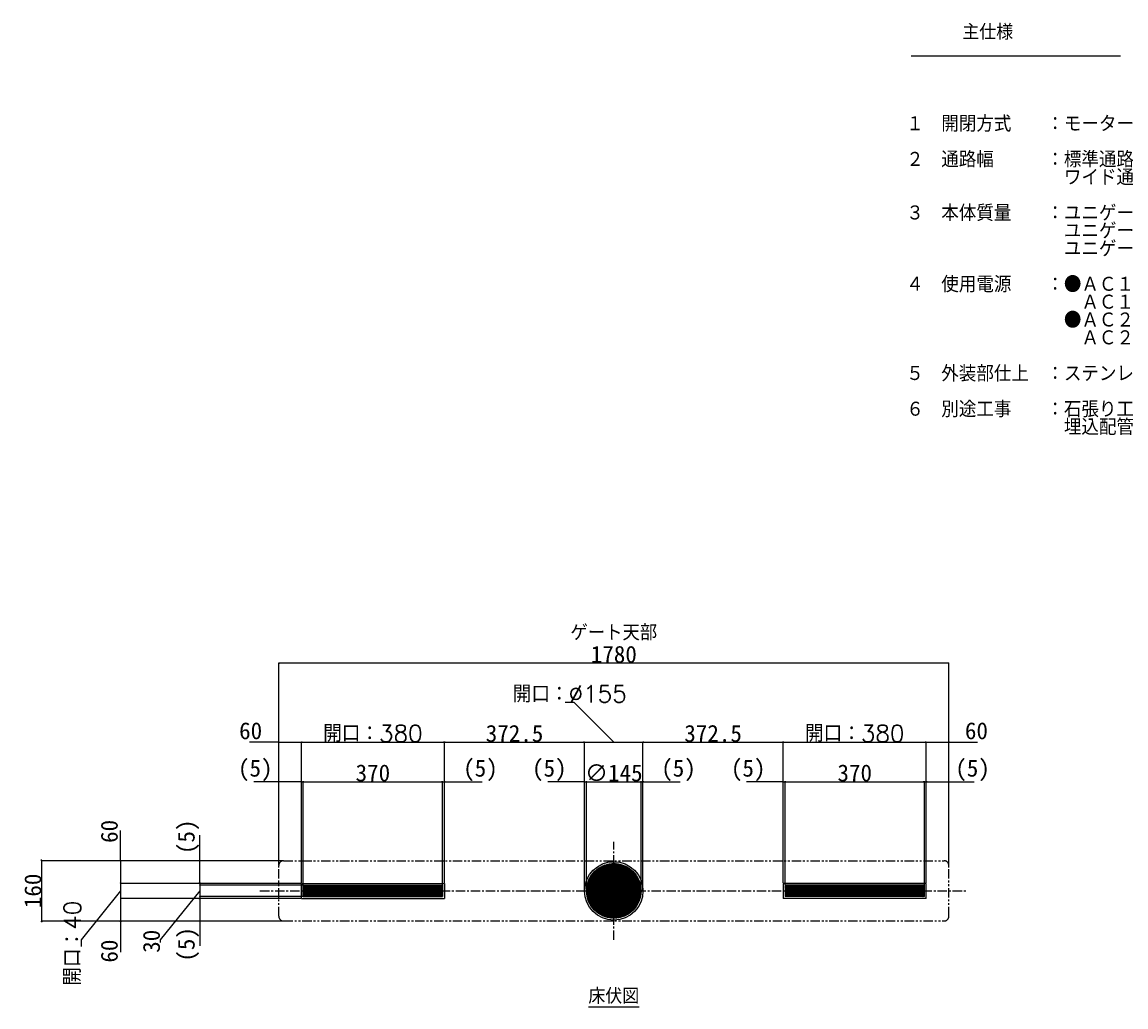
# Model space of a CAD drawing. Extents: x 10 to 8401, y 5 to 5749.
# Tile 18 of 21: x 3605 to 6538, y 2899 to 5515. Entities that reach past the tile are written whole.
import ezdxf

# ---------------------------------------------------------------- set-up
doc = ezdxf.new("R2010")
doc.units = 0
doc.header["$LTSCALE"] = 20
doc.linetypes.add('CENTER', pattern=[2, 1.25, -0.25, 0.25, -0.25])
doc.linetypes.add('PHANTOM', pattern=[2.5, 1.25, -0.25, 0.25, -0.25, 0.25, -0.25])
doc.layers.get('0').update_dxf_attribs({"linetype": 'CONTINUOUS'})
doc.layers.add('MAIN0', color=7, linetype='CONTINUOUS')
doc.layers.add('MAIN1', color=7, linetype='CONTINUOUS')
doc.styles.add('KNJYOKO', font='TXT', dxfattribs={"bigfont": 'BIGFONT'})
doc.dimstyles.new('MAIN004', dxfattribs={"dimtxt": 3.1, "dimasz": 2, "dimexe": 1, "dimexo": 1.5, "dimgap": 0.09, "dimtad": 1, "dimdsep": 46, "dimtxsty": 'STANDARD', "dimcen": 0.09, "dimazin": 2, "dimtfac": 0.645161, "dimtdec": 4, "dimtmove": 0, "dimatfit": 3, "dimfxl": 1, "dimtvp": 0.66129, "dimtolj": 1, "dimtzin": 0, "dimarcsym": 0})
pattern_1 = [(45.000001, (0, 0), (-0.707107, 0.707107), []), (135.000004, (0, 0), (0.707107, 0.707107), [])]

# ---------------------------------------------------------------- blocks, each defined once
blk = doc.blocks.new('_OPEN')
at = {"color": 0, "linetype": 'BYBLOCK', "lineweight": -2}
for p, q in [((-1, 0.166667), (0, 0)), ((0, 0), (-1, -0.166667)), ((0, 0), (-1, 0))]:
    blk.add_line(p, q, dxfattribs=at)
blk = doc.blocks.new('_DOT')
at = {"color": 0, "linetype": 'BYBLOCK', "lineweight": -2}
blk.add_line((-0.5, 0), (-1, 0), dxfattribs=at)
at = {"color": 0, "linetype": 'BYBLOCK', "lineweight": -2, "const_width": 0.5}
blk.add_lwpolyline([(-0.25, 0, 1), (0.25, 0, 1)], format="xyb", close=True, dxfattribs=at)
blk = doc.blocks.new('*D37')
at = {"layer": 'MAIN0', "color": 0, "linetype": 'BYBLOCK', "lineweight": -2}
for p, q in [((5097.6, 3497.5), (5001.6, 3497.5)), ((5099.6, 3209), (5099.6, 3498.5)), ((5099.6, 3497.5), (5103.6, 3497.5)), ((5104.6, 3209), (5104.6, 3498.5))]:
    blk.add_line(p, q, dxfattribs=at)
at = {"layer": 'MAIN0', "color": 0, "linetype": 'BYBLOCK', "xscale": 2, "yscale": 2, "zscale": 2}
blk.add_blockref('_OPEN', (5099.6, 3497.5), dxfattribs=at)
at = {"layer": 'MAIN0', "color": 0, "linetype": 'BYBLOCK'}
blk.add_blockref('_DOT', (5104.6, 3497.5), dxfattribs=at)
at = {"layer": 'MAIN0', "color": 0, "linetype": 'BYBLOCK', "insert": (5005.8, 3527.5), "char_height": 45, "attachment_point": 5, "line_spacing_factor": 0.672}
blk.add_mtext('\\A1;(5)', dxfattribs=at)
blk = doc.blocks.new('*D38')
at = {"layer": 'MAIN0', "color": 0, "linetype": 'BYBLOCK', "lineweight": -2}
for p, q in [((5104.6, 3209), (5104.6, 3498.5)), ((5105.6, 3497.5), (5248.6, 3497.5)), ((5249.6, 3209), (5249.6, 3498.5))]:
    blk.add_line(p, q, dxfattribs=at)
at = {"layer": 'MAIN0', "color": 0, "linetype": 'BYBLOCK', "rotation": 180}
blk.add_blockref('_DOT', (5104.6, 3497.5), dxfattribs=at)
at = {"layer": 'MAIN0', "color": 0, "linetype": 'BYBLOCK'}
blk.add_blockref('_DOT', (5249.6, 3497.5), dxfattribs=at)
at = {"layer": 'MAIN0', "color": 0, "linetype": 'BYBLOCK', "insert": (5177.1, 3520.5), "char_height": 45, "attachment_point": 5, "line_spacing_factor": 0.672}
blk.add_mtext('\\A1;∅145', dxfattribs=at)
blk = doc.blocks.new('*D39')
at = {"layer": 'MAIN0', "color": 0, "linetype": 'BYBLOCK', "lineweight": -2}
for p, q in [((5249.6, 3209), (5249.6, 3498.5)), ((5250.6, 3497.5), (5254.6, 3497.5)), ((5254.6, 3209), (5254.6, 3498.5)), ((5256.6, 3497.5), (5353.3, 3497.5))]:
    blk.add_line(p, q, dxfattribs=at)
at = {"layer": 'MAIN0', "color": 0, "linetype": 'BYBLOCK', "rotation": 180}
blk.add_blockref('_DOT', (5249.6, 3497.5), dxfattribs=at)
at = {"layer": 'MAIN0', "color": 0, "linetype": 'BYBLOCK', "xscale": 2, "yscale": 2, "zscale": 2, "rotation": 180}
blk.add_blockref('_OPEN', (5254.6, 3497.5), dxfattribs=at)
at = {"layer": 'MAIN0', "color": 0, "linetype": 'BYBLOCK', "insert": (5349.1, 3527.5), "char_height": 45, "attachment_point": 5, "line_spacing_factor": 0.672}
blk.add_mtext('\\A1;(5)', dxfattribs=at)
blk = doc.blocks.new('*D40')
at = {"layer": 'MAIN0', "color": 0, "linetype": 'BYBLOCK', "lineweight": -2}
for p, q in [((4285.1, 3602.5), (4209.6, 3602.5)), ((4287.1, 3276.5), (4287.1, 3603.5)), ((4287.1, 3602.5), (4347.1, 3602.5)), ((4347.1, 3229), (4347.1, 3603.5)), ((4349.1, 3602.5), (4350.1, 3602.5))]:
    blk.add_line(p, q, dxfattribs=at)
at = {"layer": 'MAIN0', "color": 0, "linetype": 'BYBLOCK', "xscale": 2, "yscale": 2, "zscale": 2}
blk.add_blockref('_OPEN', (4287.1, 3602.5), dxfattribs=at)
at = {"layer": 'MAIN0', "color": 0, "linetype": 'BYBLOCK', "xscale": 2, "yscale": 2, "zscale": 2, "rotation": 180}
blk.add_blockref('_OPEN', (4347.1, 3602.5), dxfattribs=at)
at = {"layer": 'MAIN0', "color": 0, "linetype": 'BYBLOCK', "insert": (4212.4, 3632.5), "char_height": 45, "attachment_point": 5, "line_spacing_factor": 0.672}
blk.add_mtext('\\A1;60', dxfattribs=at)
blk = doc.blocks.new('*D41')
at = {"layer": 'MAIN0', "color": 0, "linetype": 'BYBLOCK', "lineweight": -2}
for p, q in [((4347.1, 3229), (4347.1, 3603.5)), ((4349.1, 3602.5), (4725.1, 3602.5)), ((4727.1, 3229), (4727.1, 3603.5))]:
    blk.add_line(p, q, dxfattribs=at)
at = {"layer": 'MAIN0', "color": 0, "linetype": 'BYBLOCK', "xscale": 2, "yscale": 2, "zscale": 2, "rotation": 180}
blk.add_blockref('_OPEN', (4347.1, 3602.5), dxfattribs=at)
at = {"layer": 'MAIN0', "color": 0, "linetype": 'BYBLOCK', "xscale": 2, "yscale": 2, "zscale": 2}
blk.add_blockref('_OPEN', (4727.1, 3602.5), dxfattribs=at)
at = {"layer": 'MAIN0', "color": 0, "linetype": 'BYBLOCK', "insert": (4537.1, 3625.5), "char_height": 45, "attachment_point": 5, "line_spacing_factor": 0.672, "style": 'KNJYOKO'}
blk.add_mtext('\\A1;開口：380', dxfattribs=at)
blk = doc.blocks.new('*D42')
at = {"layer": 'MAIN0', "color": 0, "linetype": 'BYBLOCK', "lineweight": -2}
for p, q in [((4727.1, 3229), (4727.1, 3603.5)), ((4729.1, 3602.5), (5097.6, 3602.5)), ((5099.6, 3209), (5099.6, 3603.5))]:
    blk.add_line(p, q, dxfattribs=at)
at = {"layer": 'MAIN0', "color": 0, "linetype": 'BYBLOCK', "xscale": 2, "yscale": 2, "zscale": 2, "rotation": 180}
blk.add_blockref('_OPEN', (4727.1, 3602.5), dxfattribs=at)
at = {"layer": 'MAIN0', "color": 0, "linetype": 'BYBLOCK', "xscale": 2, "yscale": 2, "zscale": 2}
blk.add_blockref('_OPEN', (5099.6, 3602.5), dxfattribs=at)
at = {"layer": 'MAIN0', "color": 0, "linetype": 'BYBLOCK', "insert": (4913.4, 3625.5), "char_height": 45, "attachment_point": 5, "line_spacing_factor": 0.672}
blk.add_mtext('\\A1;372.5', dxfattribs=at)
blk = doc.blocks.new('*D43')
at = {"layer": 'MAIN0', "color": 0, "linetype": 'BYBLOCK', "lineweight": -2}
for p, q in [((5072.1, 3707.5), (5047.8, 3707.5)), ((5177.1, 3602.5), (5072.1, 3707.5)), ((5097.6, 3602.5), (5096.6, 3602.5)), ((5099.6, 3209), (5099.6, 3603.5)), ((5099.6, 3602.5), (5254.6, 3602.5)), ((5254.6, 3209), (5254.6, 3603.5)), ((5256.6, 3602.5), (5257.6, 3602.5))]:
    blk.add_line(p, q, dxfattribs=at)
at = {"layer": 'MAIN0', "color": 0, "linetype": 'BYBLOCK', "xscale": 2, "yscale": 2, "zscale": 2}
blk.add_blockref('_OPEN', (5099.6, 3602.5), dxfattribs=at)
at = {"layer": 'MAIN0', "color": 0, "linetype": 'BYBLOCK', "xscale": 2, "yscale": 2, "zscale": 2, "rotation": 180}
blk.add_blockref('_OPEN', (5254.6, 3602.5), dxfattribs=at)
at = {"layer": 'MAIN0', "color": 0, "linetype": 'BYBLOCK', "insert": (5060, 3730.5), "char_height": 45, "attachment_point": 5, "line_spacing_factor": 0.672, "style": 'KNJYOKO'}
blk.add_mtext('\\A1;開口：∅155', dxfattribs=at)
blk = doc.blocks.new('*D44')
at = {"layer": 'MAIN0', "color": 0, "linetype": 'BYBLOCK', "lineweight": -2}
for p, q in [((5254.6, 3209), (5254.6, 3603.5)), ((5256.6, 3602.5), (5625.1, 3602.5)), ((5627.1, 3229), (5627.1, 3603.5))]:
    blk.add_line(p, q, dxfattribs=at)
at = {"layer": 'MAIN0', "color": 0, "linetype": 'BYBLOCK', "xscale": 2, "yscale": 2, "zscale": 2, "rotation": 180}
blk.add_blockref('_OPEN', (5254.6, 3602.5), dxfattribs=at)
at = {"layer": 'MAIN0', "color": 0, "linetype": 'BYBLOCK', "xscale": 2, "yscale": 2, "zscale": 2}
blk.add_blockref('_OPEN', (5627.1, 3602.5), dxfattribs=at)
at = {"layer": 'MAIN0', "color": 0, "linetype": 'BYBLOCK', "insert": (5440.9, 3625.5), "char_height": 45, "attachment_point": 5, "line_spacing_factor": 0.672}
blk.add_mtext('\\A1;372.5', dxfattribs=at)
blk = doc.blocks.new('*D45')
at = {"layer": 'MAIN0', "color": 0, "linetype": 'BYBLOCK', "lineweight": -2}
for p, q in [((5627.1, 3229), (5627.1, 3603.5)), ((5629.1, 3602.5), (6005.1, 3602.5)), ((6007.1, 3229), (6007.1, 3603.5))]:
    blk.add_line(p, q, dxfattribs=at)
at = {"layer": 'MAIN0', "color": 0, "linetype": 'BYBLOCK', "xscale": 2, "yscale": 2, "zscale": 2, "rotation": 180}
blk.add_blockref('_OPEN', (5627.1, 3602.5), dxfattribs=at)
at = {"layer": 'MAIN0', "color": 0, "linetype": 'BYBLOCK', "xscale": 2, "yscale": 2, "zscale": 2}
blk.add_blockref('_OPEN', (6007.1, 3602.5), dxfattribs=at)
at = {"layer": 'MAIN0', "color": 0, "linetype": 'BYBLOCK', "insert": (5817.1, 3625.5), "char_height": 45, "attachment_point": 5, "line_spacing_factor": 0.672, "style": 'KNJYOKO'}
blk.add_mtext('\\A1;開口：380', dxfattribs=at)
blk = doc.blocks.new('*D46')
at = {"layer": 'MAIN0', "color": 0, "linetype": 'BYBLOCK', "lineweight": -2}
for p, q in [((6005.1, 3602.5), (6004.1, 3602.5)), ((6007.1, 3229), (6007.1, 3603.5)), ((6007.1, 3602.5), (6067.1, 3602.5)), ((6067.1, 3276.5), (6067.1, 3603.5)), ((6069.1, 3602.5), (6143.2, 3602.5))]:
    blk.add_line(p, q, dxfattribs=at)
at = {"layer": 'MAIN0', "color": 0, "linetype": 'BYBLOCK', "xscale": 2, "yscale": 2, "zscale": 2}
blk.add_blockref('_OPEN', (6007.1, 3602.5), dxfattribs=at)
at = {"layer": 'MAIN0', "color": 0, "linetype": 'BYBLOCK', "xscale": 2, "yscale": 2, "zscale": 2, "rotation": 180}
blk.add_blockref('_OPEN', (6067.1, 3602.5), dxfattribs=at)
at = {"layer": 'MAIN0', "color": 0, "linetype": 'BYBLOCK', "insert": (6140.4, 3632.5), "char_height": 45, "attachment_point": 5, "line_spacing_factor": 0.672}
blk.add_mtext('\\A1;60', dxfattribs=at)
blk = doc.blocks.new('*D47')
at = {"layer": 'MAIN0', "color": 0, "linetype": 'BYBLOCK', "lineweight": -2}
for p, q in [((4287.1, 3276.5), (4287.1, 3813.5)), ((6065.1, 3812.5), (4289.1, 3812.5)), ((6067.1, 3276.5), (6067.1, 3813.5))]:
    blk.add_line(p, q, dxfattribs=at)
at = {"layer": 'MAIN0', "color": 0, "linetype": 'BYBLOCK', "xscale": 2, "yscale": 2, "zscale": 2}
for p, rotation in [((4287.1, 3812.5), 180), ((6067.1, 3812.5), 360)]:
    blk.add_blockref('_OPEN', p, dxfattribs=dict(at, rotation=rotation))
at = {"layer": 'MAIN0', "color": 0, "linetype": 'BYBLOCK', "insert": (5177.1, 3835.5), "char_height": 45, "attachment_point": 5, "line_spacing_factor": 0.672}
blk.add_mtext('\\A1;1780', dxfattribs=at)
blk = doc.blocks.new('*D48')
at = {"layer": 'MAIN0', "color": 0, "linetype": 'BYBLOCK', "lineweight": -2}
for p, q in [((4298.1, 3287.5), (3656.1, 3287.5)), ((3657.1, 3289.5), (3657.1, 3290.5)), ((3657.1, 3287.5), (3657.1, 3127.5)), ((4298.1, 3127.5), (3656.1, 3127.5)), ((3657.1, 3125.5), (3657.1, 3124.5))]:
    blk.add_line(p, q, dxfattribs=at)
at = {"layer": 'MAIN0', "color": 0, "linetype": 'BYBLOCK', "xscale": 2, "yscale": 2, "zscale": 2}
for p, rotation in [((3657.1, 3287.5), 270), ((3657.1, 3127.5), 90)]:
    blk.add_blockref('_OPEN', p, dxfattribs=dict(at, rotation=rotation))
at = {"layer": 'MAIN0', "color": 0, "linetype": 'BYBLOCK', "insert": (3634.1, 3207.5), "char_height": 45, "attachment_point": 5, "rotation": 90, "line_spacing_factor": 0.672}
blk.add_mtext('\\A1;160', dxfattribs=at)
blk = doc.blocks.new('*D49')
at = {"layer": 'MAIN0', "color": 0, "linetype": 'BYBLOCK', "lineweight": -2}
for p, q in [((3867.1, 3289.5), (3867.1, 3368.3)), ((4298.1, 3287.5), (3866.1, 3287.5)), ((3867.1, 3287.5), (3867.1, 3228.5)), ((4345.6, 3227.5), (3866.1, 3227.5))]:
    blk.add_line(p, q, dxfattribs=at)
at = {"layer": 'MAIN0', "color": 0, "linetype": 'BYBLOCK', "xscale": 2, "yscale": 2, "zscale": 2, "rotation": 270}
blk.add_blockref('_OPEN', (3867.1, 3287.5), dxfattribs=at)
at = {"layer": 'MAIN0', "color": 0, "linetype": 'BYBLOCK', "rotation": 270}
blk.add_blockref('_DOT', (3867.1, 3227.5), dxfattribs=at)
at = {"layer": 'MAIN0', "color": 0, "linetype": 'BYBLOCK', "insert": (3837.1, 3365.5), "char_height": 45, "attachment_point": 5, "rotation": 90, "line_spacing_factor": 0.672}
blk.add_mtext('\\A1;60', dxfattribs=at)
blk = doc.blocks.new('*D50')
at = {"layer": 'MAIN0', "color": 0, "linetype": 'BYBLOCK', "lineweight": -2}
for p, q in [((4345.6, 3227.5), (3866.1, 3227.5)), ((3867.1, 3226.5), (3867.1, 3188.5)), ((3867.1, 3207.5), (3762.1, 3077.5)), ((4345.6, 3187.5), (3866.1, 3187.5)), ((3762.1, 3077.5), (3762.1, 3059.5))]:
    blk.add_line(p, q, dxfattribs=at)
at = {"layer": 'MAIN0', "color": 0, "linetype": 'BYBLOCK'}
for p, rotation in [((3867.1, 3227.5), 90), ((3867.1, 3187.5), 270)]:
    blk.add_blockref('_DOT', p, dxfattribs=dict(at, rotation=rotation))
at = {"layer": 'MAIN0', "color": 0, "linetype": 'BYBLOCK', "insert": (3739.1, 3068.5), "char_height": 45, "attachment_point": 5, "rotation": 90, "line_spacing_factor": 0.672, "style": 'KNJYOKO'}
blk.add_mtext('\\A1;開口：40', dxfattribs=at)
blk = doc.blocks.new('*D51')
at = {"layer": 'MAIN0', "color": 0, "linetype": 'BYBLOCK', "lineweight": -2}
for p, q in [((4345.6, 3187.5), (3866.1, 3187.5)), ((3867.1, 3186.5), (3867.1, 3127.5)), ((4298.1, 3127.5), (3866.1, 3127.5)), ((3867.1, 3125.5), (3867.1, 3044.8))]:
    blk.add_line(p, q, dxfattribs=at)
at = {"layer": 'MAIN0', "color": 0, "linetype": 'BYBLOCK', "rotation": 90}
blk.add_blockref('_DOT', (3867.1, 3187.5), dxfattribs=at)
at = {"layer": 'MAIN0', "color": 0, "linetype": 'BYBLOCK', "xscale": 2, "yscale": 2, "zscale": 2, "rotation": 90}
blk.add_blockref('_OPEN', (3867.1, 3127.5), dxfattribs=at)
at = {"layer": 'MAIN0', "color": 0, "linetype": 'BYBLOCK', "insert": (3837.1, 3047.6), "char_height": 45, "attachment_point": 5, "rotation": 90, "line_spacing_factor": 0.672}
blk.add_mtext('\\A1;60', dxfattribs=at)
blk = doc.blocks.new('*D52')
at = {"layer": 'MAIN0', "color": 0, "linetype": 'BYBLOCK', "lineweight": -2}
for p, q in [((4077.1, 3229.5), (4077.1, 3355.4)), ((4345.6, 3227.5), (4076.1, 3227.5)), ((4077.1, 3227.5), (4077.1, 3223.5)), ((4350.6, 3222.5), (4076.1, 3222.5))]:
    blk.add_line(p, q, dxfattribs=at)
at = {"layer": 'MAIN0', "color": 0, "linetype": 'BYBLOCK', "xscale": 2, "yscale": 2, "zscale": 2, "rotation": 270}
blk.add_blockref('_OPEN', (4077.1, 3227.5), dxfattribs=at)
at = {"layer": 'MAIN0', "color": 0, "linetype": 'BYBLOCK', "rotation": 270}
blk.add_blockref('_DOT', (4077.1, 3222.5), dxfattribs=at)
at = {"layer": 'MAIN0', "color": 0, "linetype": 'BYBLOCK', "insert": (4047.1, 3351.2), "char_height": 45, "attachment_point": 5, "rotation": 90, "line_spacing_factor": 0.672}
blk.add_mtext('\\A1;(5)', dxfattribs=at)
blk = doc.blocks.new('*D53')
at = {"layer": 'MAIN0', "color": 0, "linetype": 'BYBLOCK', "lineweight": -2}
for p, q in [((4077.1, 3207.5), (3972.1, 3077.5)), ((4350.6, 3222.5), (4076.1, 3222.5)), ((4077.1, 3221.5), (4077.1, 3193.5)), ((4350.6, 3192.5), (4076.1, 3192.5)), ((3972.1, 3077.5), (3972.1, 3070))]:
    blk.add_line(p, q, dxfattribs=at)
at = {"layer": 'MAIN0', "color": 0, "linetype": 'BYBLOCK'}
for p, rotation in [((4077.1, 3222.5), 90), ((4077.1, 3192.5), 270)]:
    blk.add_blockref('_DOT', p, dxfattribs=dict(at, rotation=rotation))
at = {"layer": 'MAIN0', "color": 0, "linetype": 'BYBLOCK', "insert": (3949.1, 3073.7), "char_height": 45, "attachment_point": 5, "rotation": 90, "line_spacing_factor": 0.672}
blk.add_mtext('\\A1;30', dxfattribs=at)
blk = doc.blocks.new('*D54')
at = {"layer": 'MAIN0', "color": 0, "linetype": 'BYBLOCK', "lineweight": -2}
for p, q in [((4350.6, 3192.5), (4076.1, 3192.5)), ((4345.6, 3187.5), (4076.1, 3187.5)), ((4077.1, 3191.5), (4077.1, 3187.5)), ((4077.1, 3185.5), (4077.1, 3061.3))]:
    blk.add_line(p, q, dxfattribs=at)
at = {"layer": 'MAIN0', "color": 0, "linetype": 'BYBLOCK', "rotation": 90}
blk.add_blockref('_DOT', (4077.1, 3192.5), dxfattribs=at)
at = {"layer": 'MAIN0', "color": 0, "linetype": 'BYBLOCK', "xscale": 2, "yscale": 2, "zscale": 2, "rotation": 90}
blk.add_blockref('_OPEN', (4077.1, 3187.5), dxfattribs=at)
at = {"layer": 'MAIN0', "color": 0, "linetype": 'BYBLOCK', "insert": (4047.1, 3065.5), "char_height": 45, "attachment_point": 5, "rotation": 90, "line_spacing_factor": 0.672}
blk.add_mtext('\\A1;(5)', dxfattribs=at)
blk = doc.blocks.new('*D55')
at = {"layer": 'MAIN0', "color": 0, "linetype": 'BYBLOCK', "lineweight": -2}
for p, q in [((4345.1, 3497.5), (4220.5, 3497.5)), ((4347.1, 3229), (4347.1, 3498.5)), ((4347.1, 3497.5), (4352.1, 3497.5)), ((4352.1, 3224), (4352.1, 3498.5)), ((4354.1, 3497.5), (4355.1, 3497.5))]:
    blk.add_line(p, q, dxfattribs=at)
at = {"layer": 'MAIN0', "color": 0, "linetype": 'BYBLOCK', "xscale": 2, "yscale": 2, "zscale": 2}
blk.add_blockref('_OPEN', (4347.1, 3497.5), dxfattribs=at)
at = {"layer": 'MAIN0', "color": 0, "linetype": 'BYBLOCK', "xscale": 2, "yscale": 2, "zscale": 2, "rotation": 180}
blk.add_blockref('_OPEN', (4352.1, 3497.5), dxfattribs=at)
at = {"layer": 'MAIN0', "color": 0, "linetype": 'BYBLOCK', "insert": (4224.7, 3527.5), "char_height": 45, "attachment_point": 5, "line_spacing_factor": 0.672}
blk.add_mtext('\\A1;(5)', dxfattribs=at)
blk = doc.blocks.new('*D56')
at = {"layer": 'MAIN0', "color": 0, "linetype": 'BYBLOCK', "lineweight": -2}
for p, q in [((4352.1, 3224), (4352.1, 3498.5)), ((4354.1, 3497.5), (4720.1, 3497.5)), ((4722.1, 3224), (4722.1, 3498.5))]:
    blk.add_line(p, q, dxfattribs=at)
at = {"layer": 'MAIN0', "color": 0, "linetype": 'BYBLOCK', "xscale": 2, "yscale": 2, "zscale": 2, "rotation": 180}
blk.add_blockref('_OPEN', (4352.1, 3497.5), dxfattribs=at)
at = {"layer": 'MAIN0', "color": 0, "linetype": 'BYBLOCK', "xscale": 2, "yscale": 2, "zscale": 2}
blk.add_blockref('_OPEN', (4722.1, 3497.5), dxfattribs=at)
at = {"layer": 'MAIN0', "color": 0, "linetype": 'BYBLOCK', "insert": (4537.1, 3520.5), "char_height": 45, "attachment_point": 5, "line_spacing_factor": 0.672}
blk.add_mtext('\\A1;370', dxfattribs=at)
blk = doc.blocks.new('*D57')
at = {"layer": 'MAIN0', "color": 0, "linetype": 'BYBLOCK', "lineweight": -2}
for p, q in [((4720.1, 3497.5), (4719.1, 3497.5)), ((4722.1, 3224), (4722.1, 3498.5)), ((4722.1, 3497.5), (4727.1, 3497.5)), ((4727.1, 3229), (4727.1, 3498.5)), ((4729.1, 3497.5), (4827.1, 3497.5))]:
    blk.add_line(p, q, dxfattribs=at)
at = {"layer": 'MAIN0', "color": 0, "linetype": 'BYBLOCK', "xscale": 2, "yscale": 2, "zscale": 2}
blk.add_blockref('_OPEN', (4722.1, 3497.5), dxfattribs=at)
at = {"layer": 'MAIN0', "color": 0, "linetype": 'BYBLOCK', "xscale": 2, "yscale": 2, "zscale": 2, "rotation": 180}
blk.add_blockref('_OPEN', (4727.1, 3497.5), dxfattribs=at)
at = {"layer": 'MAIN0', "color": 0, "linetype": 'BYBLOCK', "insert": (4822.9, 3527.5), "char_height": 45, "attachment_point": 5, "line_spacing_factor": 0.672}
blk.add_mtext('\\A1;(5)', dxfattribs=at)
blk = doc.blocks.new('*D58')
at = {"layer": 'MAIN0', "color": 0, "linetype": 'BYBLOCK', "lineweight": -2}
for p, q in [((5625.1, 3497.5), (5529.9, 3497.5)), ((5627.1, 3229), (5627.1, 3498.5)), ((5627.1, 3497.5), (5632.1, 3497.5)), ((5632.1, 3224), (5632.1, 3498.5)), ((5634.1, 3497.5), (5635.1, 3497.5))]:
    blk.add_line(p, q, dxfattribs=at)
at = {"layer": 'MAIN0', "color": 0, "linetype": 'BYBLOCK', "xscale": 2, "yscale": 2, "zscale": 2}
blk.add_blockref('_OPEN', (5627.1, 3497.5), dxfattribs=at)
at = {"layer": 'MAIN0', "color": 0, "linetype": 'BYBLOCK', "xscale": 2, "yscale": 2, "zscale": 2, "rotation": 180}
blk.add_blockref('_OPEN', (5632.1, 3497.5), dxfattribs=at)
at = {"layer": 'MAIN0', "color": 0, "linetype": 'BYBLOCK', "insert": (5534.1, 3527.5), "char_height": 45, "attachment_point": 5, "line_spacing_factor": 0.672}
blk.add_mtext('\\A1;(5)', dxfattribs=at)
blk = doc.blocks.new('*D59')
at = {"layer": 'MAIN0', "color": 0, "linetype": 'BYBLOCK', "lineweight": -2}
for p, q in [((5632.1, 3224), (5632.1, 3498.5)), ((5634.1, 3497.5), (6000.1, 3497.5)), ((6002.1, 3224), (6002.1, 3498.5))]:
    blk.add_line(p, q, dxfattribs=at)
at = {"layer": 'MAIN0', "color": 0, "linetype": 'BYBLOCK', "xscale": 2, "yscale": 2, "zscale": 2, "rotation": 180}
blk.add_blockref('_OPEN', (5632.1, 3497.5), dxfattribs=at)
at = {"layer": 'MAIN0', "color": 0, "linetype": 'BYBLOCK', "xscale": 2, "yscale": 2, "zscale": 2}
blk.add_blockref('_OPEN', (6002.1, 3497.5), dxfattribs=at)
at = {"layer": 'MAIN0', "color": 0, "linetype": 'BYBLOCK', "insert": (5817.1, 3520.5), "char_height": 45, "attachment_point": 5, "line_spacing_factor": 0.672}
blk.add_mtext('\\A1;370', dxfattribs=at)
blk = doc.blocks.new('*D60')
at = {"layer": 'MAIN0', "color": 0, "linetype": 'BYBLOCK', "lineweight": -2}
for p, q in [((6000.1, 3497.5), (5999.1, 3497.5)), ((6002.1, 3224), (6002.1, 3498.5)), ((6002.1, 3497.5), (6007.1, 3497.5)), ((6007.1, 3229), (6007.1, 3498.5)), ((6009.1, 3497.5), (6134.3, 3497.5))]:
    blk.add_line(p, q, dxfattribs=at)
at = {"layer": 'MAIN0', "color": 0, "linetype": 'BYBLOCK', "xscale": 2, "yscale": 2, "zscale": 2}
blk.add_blockref('_OPEN', (6002.1, 3497.5), dxfattribs=at)
at = {"layer": 'MAIN0', "color": 0, "linetype": 'BYBLOCK', "xscale": 2, "yscale": 2, "zscale": 2, "rotation": 180}
blk.add_blockref('_OPEN', (6007.1, 3497.5), dxfattribs=at)
at = {"layer": 'MAIN0', "color": 0, "linetype": 'BYBLOCK', "insert": (6130.2, 3527.5), "char_height": 45, "attachment_point": 5, "line_spacing_factor": 0.672}
blk.add_mtext('\\A1;(5)', dxfattribs=at)

msp = doc.modelspace()

# ---------------------------------------------------------------- hatches: boundary and pattern name
at = {"layer": 'MAIN0', "linetype": 'CONTINUOUS'}
h = msp.add_hatch(dxfattribs=at)
h.set_pattern_fill('CAE_H2', style=0)
h.set_pattern_definition(pattern_1)
edge = h.paths.add_edge_path()
edge.add_arc((5177.136, 3207.539), 72.5, 0, 360)
h = msp.add_hatch(dxfattribs=at)
h.set_pattern_fill('CAE_H2', style=0)
h.set_pattern_definition(pattern_1)
h.paths.add_polyline_path([(4722.136, 3192.539), (4722.136, 3222.539), (4352.136, 3222.539), (4352.136, 3192.539)])
h = msp.add_hatch(dxfattribs=at)
h.set_pattern_fill('CAE_H2', style=0)
h.set_pattern_definition(pattern_1)
h.paths.add_polyline_path([(6002.136, 3192.539), (6002.136, 3222.539), (5632.136, 3222.539), (5632.136, 3192.539)])

# ---------------------------------------------------------------- linework, layer by layer
at = {"layer": 'MAIN0', "color": 3, "linetype": 'CONTINUOUS'}
for p, q in [((5967.434, 5425.387), (6522.96, 5425.387)), ((4347.136, 3227.539), (4727.136, 3227.539)), ((4347.136, 3187.539), (4347.136, 3227.539)), ((4727.136, 3227.539), (4727.136, 3187.539)), ((6007.136, 3227.539), (5627.136, 3227.539)), ((5627.136, 3227.539), (5627.136, 3187.539)), ((6007.136, 3187.539), (6007.136, 3227.539)), ((4352.136, 3222.539), (4722.136, 3222.539)), ((6002.136, 3222.539), (5632.136, 3222.539)), ((4347.136, 3187.539), (4727.136, 3187.539)), ((4352.136, 3192.539), (4722.136, 3192.539)), ((6007.136, 3187.539), (5627.136, 3187.539)), ((6002.136, 3192.539), (5632.136, 3192.539))]:
    msp.add_line(p, q, dxfattribs=at)
at = {"layer": 'MAIN0', "color": 3, "linetype": 'CENTER'}
msp.add_line((5177.136, 3077.539), (5177.136, 3337.539), dxfattribs=at)
at = {"layer": 'MAIN0', "color": 3, "linetype": 'PHANTOM'}
for p, q in [((4287.136, 3140.039), (4287.136, 3275.039)), ((6067.136, 3140.039), (6067.136, 3275.039))]:
    msp.add_line(p, q, dxfattribs=at)
at = {"layer": 'MAIN0', "color": 3, "linetype": 'CONTINUOUS'}
for radius in [77.5, 72.5]:
    msp.add_circle((5177.136, 3207.539), radius, dxfattribs=at)
at = {"layer": 'MAIN0', "color": 3, "linetype": 'PHANTOM'}
for centre, start, end in [((4299.636, 3275.039), 90, 180), ((6054.636, 3275.039), 0, 90), ((4299.636, 3140.039), 180, 270), ((6054.636, 3140.039), 270, 360)]:
    msp.add_arc(centre, 12.5, start, end, dxfattribs=at)
at = {"layer": 'MAIN0', "color": 9, "linetype": 'CONTINUOUS'}
for p in [(5099.636, 3207.539), (5104.636, 3207.539), (5249.636, 3207.539), (5254.636, 3207.539)]:
    msp.add_point(p, dxfattribs=at)
at = {"layer": 'MAIN1', "color": 7, "linetype": 'PHANTOM'}
for p, q in [((4299.636, 3287.539), (6054.636, 3287.539)), ((4299.636, 3127.539), (6054.636, 3127.539))]:
    msp.add_line(p, q, dxfattribs=at)
at = {"layer": 'MAIN1', "color": 3, "linetype": 'CENTER'}
msp.add_line((4237.136, 3207.539), (6117.136, 3207.539), dxfattribs=at)
at = {"layer": 'MAIN1', "color": 7, "linetype": 'CONTINUOUS'}
for p, q in [((4352.136, 3192.539), (4352.136, 3222.539)), ((4722.136, 3222.539), (4722.136, 3192.539)), ((5632.136, 3222.539), (5632.136, 3192.539)), ((6002.136, 3192.539), (6002.136, 3222.539))]:
    msp.add_line(p, q, dxfattribs=at)

# ---------------------------------------------------------------- texts
at = {"layer": 'MAIN0', "color": 1, "linetype": 'CONTINUOUS', "char_height": 45, "line_spacing_factor": 0.672, "style": 'KNJYOKO'}
for s, insert, attachment_point in [('{\\H0.91x;{主仕様}}', (6102.901, 5508.935), 1), ('{\\H0.94x;{１\u3000開閉方式\u3000\u3000：モーター駆動\u3000両開きフラップ式（双方向開閉）\\P\\P２\u3000通路幅\u3000\u3000\u3000：標準通路\u3000\u3000…６００ｍｍ（６００～６５０で変更可能）\\P\u3000\u3000\u3000\u3000\u3000\u3000\u3000\u3000\u3000ワイド通路\u3000…９００ｍｍ（９００～９５０で変更可能）\\P\\P３\u3000本体質量\u3000\u3000：ユニゲート・センター\u3000…約１１０ｋｇ\\P\u3000\u3000\u3000\u3000\u3000\u3000\u3000\u3000\u3000ユニゲート・サイドＭ\u3000…約１０３ｋｇ\\P\u3000\u3000\u3000\u3000\u3000\u3000\u3000\u3000\u3000ユニゲート・サイドＳ\u3000…約\u3000９８ｋｇ\\P\\P４\u3000使用電源\u3000\u3000：●ＡＣ１００Ｖ仕様\\P\u3000\u3000\u3000\u3000\u3000\u3000\u3000\u3000\u3000\u3000ＡＣ１００Ｖ±１０％\u3000５０／６０Ｈｚ\u3000接地付\\P\u3000\u3000\u3000\u3000\u3000\u3000\u3000\u3000\u3000●ＡＣ２２０Ｖ仕様\\P\u3000\u3000\u3000\u3000\u3000\u3000\u3000\u3000\u3000\u3000ＡＣ２２０Ｖ±１０％\u3000５０／６０Ｈｚ\u3000接地付\\P\\P５\u3000外装部仕上\u3000：ステンレス（バイブレーション仕上）\\P\\P６\u3000別途工事\u3000\u3000：石張り工事、ピット内後打ちコンクリート・モルタル、\\P\u3000\u3000\u3000\u3000\u3000\u3000\u3000\u3000\u3000埋込配管工事、入退室管理機器の取付・接続}}', (5954.052, 5265.918), 1), ('{\\H0.93x;{ゲート天部}}', (5177.136, 3872.539), 8), ('{\\H0.91x;{\\L床伏図}}', (5177.136, 2907.539), 8)]:
    msp.add_mtext(s, dxfattribs=dict(at, insert=insert, attachment_point=attachment_point))

# ---------------------------------------------------------------- dimensions: what is measured, and where the dimension line sits
at = {"layer": 'MAIN0', "color": 7, "linetype": 'CONTINUOUS'}
for base, p1, p2, picture, middle in [((6067.136, 3812.539), (4287.136, 3275.039), (6067.136, 3275.039), '*D47', (5177.136, 3813.039)), ((4727.136, 3602.539), (5099.636, 3207.539), (4727.136, 3227.539), '*D42', (4913.386, 3603.039)), ((5254.636, 3602.539), (5627.136, 3227.539), (5254.636, 3207.539), '*D44', (5440.886, 3603.039)), ((4352.136, 3497.539), (4722.136, 3222.539), (4352.136, 3222.539), '*D56', (4537.136, 3498.039)), ((5632.136, 3497.539), (6002.136, 3222.539), (5632.136, 3222.539), '*D59', (5817.136, 3498.039))]:
    dim = msp.add_linear_dim(base=base, p1=p1, p2=p2, dimstyle='MAIN004', override={"dimasz": 2, "dimblk1": 'OPEN', "dimblk2": 'OPEN', "dimsah": 1}, dxfattribs=at)
    dim.commit()
    dim.dimension.update_dxf_attribs({"geometry": picture, "text_midpoint": middle})
for base, p1, p2, text, override, picture, middle in [((5099.636, 3602.539), (5254.636, 3207.539), (5099.636, 3207.539), '\\A1;開口：∅155', {"dimasz": 2, "dimtih": 1, "dimtoh": 1, "dimtxsty": 'KNJYOKO', "dimblk1": 'OPEN', "dimblk2": 'OPEN', "dimsah": 1, "dimtmove": 1, "dimatfit": 0}, '*D43', (5059.991, 3708.039)), ((4347.136, 3497.539), (4352.136, 3222.539), (4347.136, 3227.539), '\\A1;(5)', {"dimasz": 2, "dimblk1": 'OPEN', "dimblk2": 'OPEN', "dimsah": 1, "dimatfit": 0}, '*D55', (4224.734, 3505.039)), ((4722.136, 3497.539), (4727.136, 3227.539), (4722.136, 3222.539), '\\A1;(5)', {"dimasz": 2, "dimblk1": 'OPEN', "dimblk2": 'OPEN', "dimsah": 1, "dimatfit": 0}, '*D57', (4822.878, 3505.039)), ((5099.636, 3497.539), (5104.636, 3207.539), (5099.636, 3207.539), '\\A1;(5)', {"dimasz": 2, "dimblk1": 'DOT', "dimblk2": 'OPEN', "dimsah": 1, "dimatfit": 0}, '*D37', (5005.815, 3505.039)), ((5249.636, 3497.539), (5254.636, 3207.539), (5249.636, 3207.539), '\\A1;(5)', {"dimasz": 2, "dimblk1": 'OPEN', "dimblk2": 'DOT', "dimsah": 1, "dimatfit": 0}, '*D39', (5349.08, 3505.039)), ((5627.136, 3497.539), (5632.136, 3222.539), (5627.136, 3227.539), '\\A1;(5)', {"dimasz": 2, "dimblk1": 'OPEN', "dimblk2": 'OPEN', "dimsah": 1, "dimatfit": 0}, '*D58', (5534.072, 3505.039)), ((6002.136, 3497.539), (6007.136, 3227.539), (6002.136, 3222.539), '\\A1;(5)', {"dimasz": 2, "dimblk1": 'OPEN', "dimblk2": 'OPEN', "dimsah": 1, "dimatfit": 0}, '*D60', (6130.161, 3505.039))]:
    dim = msp.add_linear_dim(base=base, p1=p1, p2=p2, text=text, dimstyle='MAIN004', override=override, dxfattribs=at)
    dim.commit()
    dim.dimension.update_dxf_attribs({"geometry": picture, "text_midpoint": middle, "dimtype": 160})
for base, p1, p2, picture, middle in [((4287.136, 3602.539), (4347.136, 3227.539), (4287.136, 3275.039), '*D40', (4212.401, 3610.039)), ((6007.136, 3602.539), (6067.136, 3275.039), (6007.136, 3227.539), '*D46', (6140.438, 3610.039))]:
    dim = msp.add_linear_dim(base=base, p1=p1, p2=p2, dimstyle='MAIN004', override={"dimasz": 2, "dimblk1": 'OPEN', "dimblk2": 'OPEN', "dimsah": 1, "dimatfit": 0}, dxfattribs=at)
    dim.commit()
    dim.dimension.update_dxf_attribs({"geometry": picture, "text_midpoint": middle, "dimtype": 160})
for base, p1, p2, text, override, picture, middle in [((4347.136, 3602.539), (4727.136, 3227.539), (4347.136, 3227.539), '\\A1;開口：380', {"dimasz": 2, "dimtxsty": 'KNJYOKO', "dimblk1": 'OPEN', "dimblk2": 'OPEN', "dimsah": 1}, '*D41', (4537.136, 3603.039)), ((5627.136, 3602.539), (6007.136, 3227.539), (5627.136, 3227.539), '\\A1;開口：380', {"dimasz": 2, "dimtxsty": 'KNJYOKO', "dimblk1": 'OPEN', "dimblk2": 'OPEN', "dimsah": 1}, '*D45', (5817.136, 3603.039)), ((5104.636, 3497.539), (5249.636, 3207.539), (5104.636, 3207.539), '\\A1;∅145', {"dimasz": 1, "dimblk1": 'DOT', "dimblk2": 'DOT', "dimsah": 1}, '*D38', (5177.136, 3498.039))]:
    dim = msp.add_linear_dim(base=base, p1=p1, p2=p2, text=text, dimstyle='MAIN004', override=override, dxfattribs=at)
    dim.commit()
    dim.dimension.update_dxf_attribs({"geometry": picture, "text_midpoint": middle})
for base, p1, p2, override, picture, middle in [((3867.136, 3287.539), (4347.136, 3227.539), (4299.636, 3287.539), {"dimasz": 2, "dimblk1": 'DOT', "dimblk2": 'OPEN', "dimsah": 1, "dimatfit": 0}, '*D49', (3859.636, 3365.461)), ((4077.136, 3222.539), (4352.136, 3192.539), (4352.136, 3222.539), {"dimasz": 1, "dimtih": 1, "dimtoh": 1, "dimblk1": 'DOT', "dimblk2": 'DOT', "dimsah": 1, "dimtmove": 1}, '*D53', (3971.636, 3073.749)), ((3867.136, 3187.539), (4299.636, 3127.539), (4347.136, 3187.539), {"dimasz": 2, "dimblk1": 'OPEN', "dimblk2": 'DOT', "dimsah": 1, "dimatfit": 0}, '*D51', (3859.636, 3047.565))]:
    dim = msp.add_linear_dim(base=base, p1=p1, p2=p2, angle=90, dimstyle='MAIN004', override=override, dxfattribs=at)
    dim.commit()
    dim.dimension.update_dxf_attribs({"geometry": picture, "text_midpoint": middle, "dimtype": 160})
for base, p1, p2, text, override, picture, middle in [((4077.136, 3227.539), (4352.136, 3222.539), (4347.136, 3227.539), '\\A1;(5)', {"dimasz": 2, "dimblk1": 'DOT', "dimblk2": 'OPEN', "dimsah": 1, "dimatfit": 0}, '*D52', (4069.636, 3351.194)), ((3867.136, 3227.539), (4347.136, 3187.539), (4347.136, 3227.539), '\\A1;開口：40', {"dimasz": 1, "dimtih": 1, "dimtoh": 1, "dimtxsty": 'KNJYOKO', "dimblk1": 'DOT', "dimblk2": 'DOT', "dimsah": 1, "dimtmove": 1}, '*D50', (3761.636, 3068.529)), ((4077.136, 3192.539), (4347.136, 3187.539), (4352.136, 3192.539), '\\A1;(5)', {"dimasz": 2, "dimblk1": 'OPEN', "dimblk2": 'DOT', "dimsah": 1, "dimatfit": 0}, '*D54', (4069.636, 3065.483))]:
    dim = msp.add_linear_dim(base=base, p1=p1, p2=p2, angle=90, text=text, dimstyle='MAIN004', override=override, dxfattribs=at)
    dim.commit()
    dim.dimension.update_dxf_attribs({"geometry": picture, "text_midpoint": middle, "dimtype": 160})
dim = msp.add_linear_dim(base=(3657.136, 3287.539), p1=(4299.636, 3127.539), p2=(4299.636, 3287.539), angle=90, dimstyle='MAIN004', override={"dimasz": 2, "dimblk1": 'OPEN', "dimblk2": 'OPEN', "dimsah": 1, "dimatfit": 0}, dxfattribs=at)
dim.commit()
dim.dimension.update_dxf_attribs({"geometry": '*D48', "text_midpoint": (3656.636, 3207.539)})

doc.saveas('drawing.dxf')
